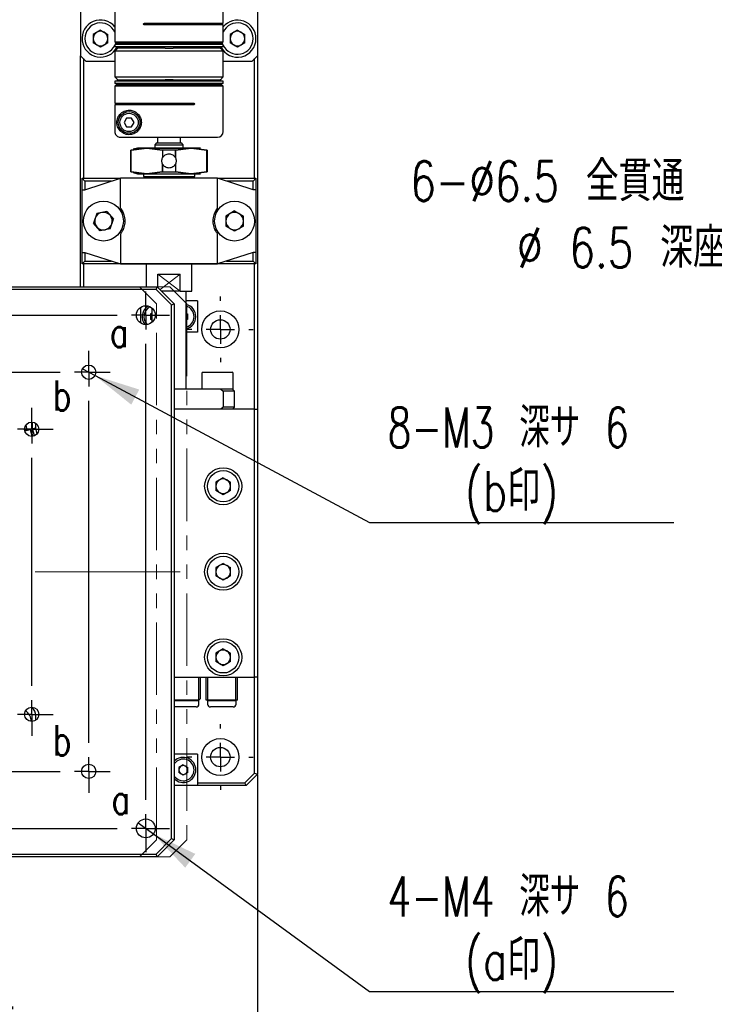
# Model space of a CAD drawing. Header units: millimetres. Extents: x 0 to 354, y -1 to 219.
# Tile 5 of 13: x 126 to 187, y 73 to 160. Entities that reach past the tile are written whole.
import ezdxf

# ---------------------------------------------------------------- set-up
doc = ezdxf.new("R2010")
doc.units = ezdxf.units.MM
doc.linetypes.add('CENTERX2', pattern=[20.32, 12.7, -2.54, 2.54, -2.54])
doc.linetypes.add('PHANTOM', pattern=[12.7, 6.35, -1.27, 1.27, -1.27, 1.27, -1.27])
doc.layers.add('SLD-0', color=7, linetype='Continuous')
doc.styles.add('SLDTEXTSTYLE1', font='TXT', dxfattribs={"width": 0.75, "bigfont": 'bigfont'})
doc.styles.add('SLDTEXTSTYLE14', font='TXT', dxfattribs={"width": 0.694444, "bigfont": 'bigfont'})
doc.dimstyles.new('SLDDIMSTYLE0', dxfattribs={"dimtxt": 3.5, "dimasz": 4, "dimexe": 0, "dimexo": 0.0625, "dimgap": 0.875, "dimtad": 1, "dimlfac": 2, "dimrnd": 1e-09, "dimzin": 12, "dimdsep": 46, "dimtxsty": 'SLDTEXTSTYLE1', "dimsah": 1, "dimcen": 0.09, "dimadec": 0, "dimazin": 3, "dimtfac": 1, "dimtofl": 0, "dimtmove": 0, "dimatfit": 3, "dimfxl": 1, "dimfrac": 2, "dimtolj": 1, "dimtzin": 12, "dimarcsym": 0})
doc.dimstyles.new('SLDDIMSTYLE10', dxfattribs={"dimtxt": 3.5, "dimasz": 4, "dimexe": 0, "dimexo": 0.0625, "dimgap": 0.875, "dimtad": 1, "dimlfac": 2, "dimrnd": 1e-09, "dimzin": 4, "dimdsep": 46, "dimtxsty": 'SLDTEXTSTYLE1', "dimsah": 1, "dimcen": 0.09, "dimadec": 0, "dimazin": 1, "dimtfac": 1, "dimtofl": 0, "dimtmove": 0, "dimatfit": 3, "dimfxl": 1, "dimfrac": 2, "dimtolj": 1, "dimtzin": 12, "dimarcsym": 0})
doc.dimstyles.new('SLDDIMSTYLE11', dxfattribs={"dimtxt": 3.5, "dimasz": 4, "dimexe": 0, "dimexo": 0.0625, "dimgap": 0.875, "dimtad": 0, "dimtih": 1, "dimtoh": 1, "dimdec": 1, "dimlfac": 2, "dimrnd": 1e-09, "dimzin": 12, "dimdsep": 46, "dimtxsty": 'SLDTEXTSTYLE1', "dimblk1": 'NONE', "dimsah": 1, "dimcen": 0, "dimadec": 0, "dimazin": 3, "dimtfac": 1, "dimtmove": 0, "dimatfit": 3, "dimldrblk": 'NONE', "dimfxl": 1, "dimfrac": 2, "dimtolj": 1, "dimtzin": 12, "dimarcsym": 0})

# ---------------------------------------------------------------- blocks, each defined once
blk = doc.blocks.new('*D37')
at = {"layer": 'Defpoints', "color": 0, "transparency": 16777216}
for p in [(146.78, 93.541), (87.93, 87.791), (146.78, 54.317)]:
    blk.add_point(p, dxfattribs=at)
at = {"layer": 'SLD-0', "color": 0, "lineweight": -2, "transparency": 16777216}
for p, q in [((146.78, 93.478), (146.78, 54.317)), ((87.93, 87.728), (87.93, 54.317)), ((91.93, 54.317), (142.78, 54.317))]:
    blk.add_line(p, q, dxfattribs=at)
at = {"layer": 'SLD-0', "color": 0, "transparency": 16777216}
for points in [[(91.93, 54.983), (91.93, 53.65), (87.93, 54.317)], [(142.78, 54.983), (142.78, 53.65), (146.78, 54.317)]]:
    blk.add_solid(points, dxfattribs=at)
at = {"layer": 'SLD-0', "color": 0, "transparency": 16777216, "char_height": 3.5, "attachment_point": 2, "style": 'SLDTEXTSTYLE1'}
for s, insert in [('\\A1;(117.70', (117.355, 58.692)), ('\\A1;CW LIM)', (117.355, 53.442))]:
    blk.add_mtext(s, dxfattribs=dict(at, insert=insert))
blk = doc.blocks.new('*D38')
at = {"layer": 'Defpoints', "color": 0, "transparency": 16777216}
for p in [(146.78, 93.541), (91.105, 87.791), (146.78, 68.691)]:
    blk.add_point(p, dxfattribs=at)
at = {"layer": 'SLD-0', "color": 0, "lineweight": -2, "transparency": 16777216}
for p, q in [((146.78, 93.478), (146.78, 68.691)), ((91.105, 87.728), (91.105, 68.691)), ((95.105, 68.691), (142.78, 68.691))]:
    blk.add_line(p, q, dxfattribs=at)
at = {"layer": 'SLD-0', "color": 0, "transparency": 16777216}
for points in [[(95.105, 69.357), (95.105, 68.024), (91.105, 68.691)], [(142.78, 69.357), (142.78, 68.024), (146.78, 68.691)]]:
    blk.add_solid(points, dxfattribs=at)
at = {"layer": 'SLD-0', "color": 0, "transparency": 16777216, "char_height": 3.5, "attachment_point": 2, "style": 'SLDTEXTSTYLE1'}
for s, insert in [('\\A1;(111.35', (118.942, 73.066)), ('\\A1;CCW LIM)', (118.942, 67.816))]:
    blk.add_mtext(s, dxfattribs=dict(at, insert=insert))
blk = doc.blocks.new('SW_RADIAL_DIMENSION_0')
at = {"layer": 'SLD-0', "color": 0}
for p, q in [((-21.866, 9.223), (-20.533, 8.252)), ((-20.533, 8.252), (-1.587, -5.556)), ((-1.587, -5.556), (25.103, -5.556))]:
    blk.add_line(p, q, dxfattribs=at)
blk.add_solid([(-20.533, 8.252), (-17.742, 5.29), (-16.858, 6.502)], dxfattribs=at)
at = {"layer": 'SLD-0', "color": 0, "char_height": 3.5, "attachment_point": 1}
for s, insert, style in [('4-M4 深サ 6', (0, 4.512), 'SLDTEXTSTYLE14'), ('(a印)', (6.781, -1.045), 'SLDTEXTSTYLE1')]:
    blk.add_mtext(s, dxfattribs=dict(at, insert=insert, style=style))
blk = doc.blocks.new('SW_RADIAL_DIMENSION_1')
at = {"layer": 'SLD-0', "color": 0}
for p, q in [((-26.75, 7.913), (-25.648, 7.323)), ((-25.648, 7.323), (-1.587, -5.556)), ((-1.587, -5.556), (25.103, -5.556))]:
    blk.add_line(p, q, dxfattribs=at)
blk.add_solid([(-25.648, 7.323), (-22.476, 4.774), (-21.768, 6.097)], dxfattribs=at)
at = {"layer": 'SLD-0', "color": 0, "char_height": 3.5, "attachment_point": 1}
for s, insert, style in [('8-M3 深サ 6', (0, 4.512), 'SLDTEXTSTYLE14'), ('(b印)', (6.784, -1.045), 'SLDTEXTSTYLE1')]:
    blk.add_mtext(s, dxfattribs=dict(at, insert=insert, style=style))
blk = doc.blocks.new('SW_CENTERMARKSYMBOL_6')
at = {"layer": 'SLD-0', "color": 0}
for p, q in [((0, 2.5), (0, 2.875)), ((0, 0), (0, 1.25)), ((-2.5, 0), (-2.875, 0)), ((0, 0), (-1.25, 0)), ((0, 0), (0, -1.25)), ((0, 0), (1.25, 0)), ((2.5, 0), (2.875, 0)), ((0, -2.5), (0, -2.875))]:
    blk.add_line(p, q, dxfattribs=at)
blk = doc.blocks.new('SW_CENTERMARKSYMBOL_7')
at = {"layer": 'SLD-0', "color": 0}
for p, q in [((0, 2.5), (0, 2.875)), ((0, 0), (0, 1.25)), ((-2.5, 0), (-2.875, 0)), ((0, 0), (-1.25, 0)), ((0, 0), (0, -1.25)), ((0, 0), (1.25, 0)), ((2.5, 0), (2.875, 0)), ((0, -2.5), (0, -2.875))]:
    blk.add_line(p, q, dxfattribs=at)
blk = doc.blocks.new('SW_CENTERMARKSYMBOL_9')
at = {"layer": 'SLD-0', "color": 0}
for p, q in [((0, 1.25), (0, 2.075)), ((45, 1.25), (45, 2.075)), ((0, 0), (0, 1.25)), ((45, 0), (45, 1.25)), ((-1.25, 0), (-2.075, 0)), ((0, 0), (-1.25, 0)), ((0, 0), (0, -1.25)), ((0, 0), (1.25, 0)), ((2.5, 0), (42.5, 0)), ((45, 0), (43.75, 0)), ((45, 0), (45, -1.25)), ((45, 0), (46.25, 0)), ((46.25, 0), (47.075, 0)), ((0, -42.5), (0, -2.5)), ((45, -42.5), (45, -2.5)), ((5, -3.75), (5, -3.125)), ((40, -3.75), (40, -3.125)), ((5, -5), (5, -3.75)), ((40, -5), (40, -3.75)), ((3.75, -5), (3.125, -5)), ((5, -5), (3.75, -5)), ((5, -5), (5, -6.25)), ((5, -5), (6.25, -5)), ((7.5, -5), (37.5, -5)), ((40, -5), (38.75, -5)), ((40, -5), (40, -6.25)), ((40, -5), (41.25, -5)), ((41.25, -5), (41.875, -5)), ((5, -37.5), (5, -7.5)), ((40, -37.5), (40, -7.5)), ((10, -8.75), (10, -8.125)), ((35, -8.75), (35, -8.125)), ((10, -10), (10, -8.75)), ((35, -10), (35, -8.75)), ((8.75, -10), (8.125, -10)), ((10, -10), (8.75, -10)), ((10, -10), (10, -11.25)), ((10, -10), (11.25, -10)), ((12.5, -10), (32.5, -10)), ((35, -10), (33.75, -10)), ((35, -10), (35, -11.25)), ((35, -10), (36.25, -10)), ((36.25, -10), (36.875, -10)), ((10, -32.5), (10, -12.5)), ((35, -32.5), (35, -12.5)), ((10, -35), (10, -33.75)), ((35, -35), (35, -33.75)), ((8.75, -35), (8.125, -35)), ((10, -35), (8.75, -35)), ((10, -35), (10, -36.25)), ((10, -35), (11.25, -35)), ((12.5, -35), (32.5, -35)), ((35, -35), (33.75, -35)), ((35, -35), (35, -36.25)), ((35, -35), (36.25, -35)), ((36.25, -35), (36.875, -35)), ((10, -36.25), (10, -36.875)), ((35, -36.25), (35, -36.875)), ((5, -40), (5, -38.75)), ((40, -40), (40, -38.75)), ((3.75, -40), (3.125, -40)), ((5, -40), (3.75, -40)), ((5, -40), (5, -41.25)), ((5, -40), (6.25, -40)), ((7.5, -40), (37.5, -40)), ((40, -40), (38.75, -40)), ((40, -40), (40, -41.25)), ((40, -40), (41.25, -40)), ((41.25, -40), (41.875, -40)), ((5, -41.25), (5, -41.875)), ((40, -41.25), (40, -41.875)), ((0, -45), (0, -43.75)), ((45, -45), (45, -43.75)), ((-1.25, -45), (-2.075, -45)), ((0, -45), (-1.25, -45)), ((0, -45), (0, -46.25)), ((0, -45), (1.25, -45)), ((2.5, -45), (42.5, -45)), ((45, -45), (43.75, -45)), ((45, -45), (45, -46.25)), ((45, -45), (46.25, -45)), ((46.25, -45), (47.075, -45)), ((0, -46.25), (0, -47.075)), ((45, -46.25), (45, -47.075))]:
    blk.add_line(p, q, dxfattribs=at)
blk = doc.blocks.new('*D46')
at = {"layer": 'Defpoints', "color": 0, "transparency": 16777216}
for p in [(234.566, 127.853), (237.38, 126.228)]:
    blk.add_point(p, dxfattribs=at)
at = {"layer": 'SLD-0', "color": 0, "lineweight": -2, "transparency": 16777216}
for p, q in [((204.975, 142.628), (208.975, 142.628)), ((208.975, 142.628), (231.101, 129.853)), ((237.38, 126.228), (234.566, 127.853))]:
    blk.add_line(p, q, dxfattribs=at)
at = {"layer": 'SLD-0', "color": 0, "transparency": 16777216}
blk.add_solid([(231.435, 130.431), (230.768, 129.276), (234.566, 127.853)], dxfattribs=at)
at = {"layer": 'SLD-0', "color": 0, "transparency": 16777216, "insert": (160.175, 147.295), "char_height": 3.5, "attachment_point": 1, "style": 'SLDTEXTSTYLE1'}
blk.add_mtext('\\A1;6-∅6.5 全貫通\\P    %%c 6.5 深座グリ深サ 3.5\\P', dxfattribs=at)
blk = doc.blocks.new('_None')

msp = doc.modelspace()

# ---------------------------------------------------------------- linework, layer by layer
at = {"color": 7, "linetype": 'Continuous', "lineweight": 25}
for p, q in [((131.2796, 162.5407), (131.2796, 156.5407)), ((146.7796, 162.5407), (146.7796, 156.5407)), ((134.2796, 161.7407), (134.2796, 157.7657)), ((143.7773, 159.3907), (143.7773, 161.0407)), ((136.8796, 159.3907), (143.7773, 159.3907)), ((143.7796, 159.2407), (136.8796, 159.2407)), ((137.7796, 159.2407), (137.7796, 159.3907)), ((140.2796, 159.3907), (140.2796, 159.2407)), ((143.7796, 157.7657), (143.7796, 159.2407)), ((133.0296, 158.7797), (132.3896, 158.4102)), ((132.3896, 158.4102), (132.3896, 157.6712)), ((133.0296, 158.7797), (133.6696, 158.4102)), ((133.6696, 157.6712), (133.6696, 158.4102)), ((145.0296, 158.7797), (144.3896, 158.4102)), ((144.3896, 158.4102), (144.3896, 157.6712)), ((145.0296, 158.7797), (145.6696, 158.4102)), ((145.6696, 157.6712), (145.6696, 158.4102)), ((133.0296, 157.3017), (132.3896, 157.6712)), ((133.6696, 157.6712), (133.0296, 157.3017)), ((134.2796, 157.7657), (134.4046, 157.6407)), ((134.2796, 157.7657), (143.7796, 157.7657)), ((134.2796, 157.5157), (134.2796, 157.3157)), ((143.7796, 157.5157), (134.2796, 157.5157)), ((143.7796, 157.3157), (134.2796, 157.3157)), ((134.5296, 157.1907), (134.2796, 156.9407)), ((134.4046, 157.6407), (143.6546, 157.6407)), ((134.4796, 157.6407), (134.4796, 157.5157)), ((134.4796, 157.3157), (134.4796, 157.1907)), ((134.4796, 157.1907), (134.5434, 157.1907)), ((138.6783, 157.1907), (134.5434, 157.1907)), ((136.4796, 157.5157), (136.4796, 157.6407)), ((136.4796, 157.1907), (136.4796, 157.3157)), ((137.7796, 157.5157), (137.7796, 157.6407)), ((137.7796, 157.1907), (137.7796, 157.3157)), ((138.0296, 157.6407), (138.0296, 157.5157)), ((138.0296, 157.3157), (138.0296, 157.1907)), ((138.6783, 157.1907), (139.3809, 157.1907)), ((143.5159, 157.1907), (139.3809, 157.1907)), ((140.0296, 157.5157), (140.0296, 157.6407)), ((140.0296, 157.1907), (140.0296, 157.3157)), ((140.2796, 157.6407), (140.2796, 157.5157)), ((140.2796, 157.3157), (140.2796, 157.1907)), ((141.5796, 157.6407), (141.5796, 157.5157)), ((141.5796, 157.3157), (141.5796, 157.1907)), ((143.5159, 157.1907), (143.5796, 157.1907)), ((143.7796, 156.9407), (143.5296, 157.1907)), ((143.5796, 157.5157), (143.5796, 157.6407)), ((143.5796, 157.1907), (143.5796, 157.3157)), ((143.6546, 157.6407), (143.7796, 157.7657)), ((143.7796, 157.3157), (143.7796, 157.5157)), ((145.0296, 157.3017), (144.3896, 157.6712)), ((145.6696, 157.6712), (145.0296, 157.3017)), ((131.2796, 156.5407), (131.7796, 156.0407)), ((131.2796, 136.2907), (131.2796, 156.5407)), ((131.5296, 156.2907), (131.5296, 145.7907)), ((134.2796, 156.9407), (134.2796, 154.6907)), ((143.7796, 156.9407), (134.2796, 156.9407)), ((143.7796, 154.6907), (143.7796, 156.9407)), ((146.2796, 156.0407), (146.7796, 156.5407)), ((146.5296, 145.7907), (146.5296, 156.2907)), ((146.7796, 156.5407), (146.7796, 125.5407)), ((134.2796, 156.0407), (131.7796, 156.0407)), ((146.2796, 156.0407), (143.7796, 156.0407)), ((134.2796, 154.6907), (134.5296, 154.4407)), ((134.2796, 154.6907), (143.7796, 154.6907)), ((143.5296, 154.4407), (143.7796, 154.6907)), ((134.2796, 154.3157), (134.2796, 154.1157)), ((143.7796, 154.3157), (134.2796, 154.3157)), ((143.7796, 154.1157), (134.2796, 154.1157)), ((134.4046, 153.9907), (134.2796, 153.8657)), ((134.2796, 153.8657), (134.2796, 152.3907)), ((143.7796, 153.8657), (134.2796, 153.8657)), ((143.6546, 153.9907), (134.4046, 153.9907)), ((134.4796, 154.4407), (134.4796, 154.3157)), ((134.4796, 154.4407), (134.5434, 154.4407)), ((134.4796, 154.1157), (134.4796, 153.9907)), ((134.5434, 154.4407), (138.6783, 154.4407)), ((136.4796, 154.3157), (136.4796, 154.4407)), ((136.4796, 153.9907), (136.4796, 154.1157)), ((138.0296, 154.4407), (138.0296, 154.3157)), ((138.0296, 154.1157), (138.0296, 153.9907)), ((139.3809, 154.4407), (138.6783, 154.4407)), ((139.3809, 154.4407), (143.5159, 154.4407)), ((140.0296, 154.3157), (140.0296, 154.4407)), ((140.0296, 153.9907), (140.0296, 154.1157)), ((141.5796, 154.4407), (141.5796, 154.3157)), ((141.5796, 154.1157), (141.5796, 153.9907)), ((143.5796, 154.4407), (143.5159, 154.4407)), ((143.5796, 154.3157), (143.5796, 154.4407)), ((143.5796, 153.9907), (143.5796, 154.1157)), ((143.7796, 153.8657), (143.6546, 153.9907)), ((143.7796, 154.1157), (143.7796, 154.3157)), ((143.7796, 149.8907), (143.7796, 153.8657)), ((134.2796, 152.3907), (141.1796, 152.3907)), ((141.1796, 152.2407), (134.282, 152.2407)), ((134.282, 152.2407), (134.282, 149.8907)), ((135.3131, 151.0657), (135.0966, 150.6907)), ((135.0966, 150.6907), (135.3131, 150.3157)), ((135.7461, 151.0657), (135.3131, 151.0657)), ((135.3131, 150.3157), (135.7461, 150.3157)), ((135.9626, 150.6907), (135.7461, 151.0657)), ((135.7461, 150.3157), (135.9626, 150.6907)), ((138.0296, 149.3907), (138.0296, 148.8907)), ((140.0296, 148.8907), (140.0296, 149.3907)), ((137.9296, 148.8907), (137.7796, 148.7407)), ((137.7796, 148.7407), (137.7796, 148.4407)), ((137.7796, 148.7407), (139.0296, 148.7407)), ((137.9296, 148.8907), (139.0296, 148.8907)), ((139.0296, 148.8907), (140.1296, 148.8907)), ((139.0296, 148.7407), (140.2796, 148.7407)), ((140.2796, 148.7407), (140.1296, 148.8907)), ((140.2796, 148.4407), (140.2796, 148.7407)), ((135.6546, 148.2733), (135.6546, 146.3582)), ((135.6546, 148.2733), (135.7016, 148.2733)), ((135.7016, 148.2733), (137.0851, 148.4407)), ((137.0851, 148.4407), (135.7016, 148.2733)), ((135.7016, 146.3582), (135.7016, 148.2733)), ((136.2796, 148.4407), (135.885, 148.335)), ((137.0851, 148.4407), (136.2796, 148.4407)), ((138.4686, 148.2733), (137.0851, 148.4407)), ((140.9742, 148.4407), (137.0851, 148.4407)), ((137.0851, 148.4407), (138.4686, 148.2733)), ((139.5907, 148.2733), (138.4686, 148.2733)), ((138.4686, 148.2733), (138.4686, 147.5911)), ((139.5906, 147.5911), (139.5907, 148.2733)), ((140.9742, 148.4407), (139.5907, 148.2733)), ((139.5907, 148.2733), (140.9742, 148.4407)), ((139.5907, 148.2733), (139.5907, 147.5911)), ((142.3577, 148.2733), (140.9742, 148.4407)), ((141.7796, 148.4407), (140.9742, 148.4407)), ((140.9742, 148.4407), (142.3577, 148.2733)), ((142.3577, 146.3582), (142.3577, 148.2733)), ((142.3577, 148.2733), (142.4046, 148.2733)), ((142.4046, 146.3582), (142.4046, 148.2733)), ((138.4686, 147.0403), (138.4686, 146.3582)), ((138.4686, 146.3582), (138.4686, 147.0403)), ((139.5907, 147.0403), (139.5907, 146.3582)), ((135.7016, 146.3582), (135.6546, 146.3582)), ((137.0851, 146.1907), (135.7016, 146.3582)), ((135.7016, 146.3582), (137.0851, 146.1907)), ((135.885, 146.2965), (136.2796, 146.1907)), ((136.2796, 146.1907), (137.0851, 146.1907)), ((136.7796, 146.1907), (136.7796, 145.9407)), ((136.8796, 145.9407), (136.7796, 145.8407)), ((136.7796, 145.9407), (141.2796, 145.9407)), ((137.0851, 146.1907), (138.4686, 146.3582)), ((138.4686, 146.3582), (137.0851, 146.1907)), ((137.0851, 146.1907), (140.9742, 146.1907)), ((138.4686, 146.3582), (139.5907, 146.3582)), ((139.5907, 146.3582), (140.9742, 146.1907)), ((140.9742, 146.1907), (139.5907, 146.3582)), ((140.9742, 146.1907), (142.3577, 146.3582)), ((142.3577, 146.3582), (140.9742, 146.1907)), ((140.9742, 146.1907), (141.7796, 146.1907)), ((141.2796, 145.8407), (141.1796, 145.9407)), ((141.2796, 145.9407), (141.2796, 146.1907)), ((142.4046, 146.3582), (142.3577, 146.3582)), ((131.4046, 144.7907), (131.4046, 145.7907)), ((131.4046, 145.7907), (131.6546, 145.5407)), ((131.4046, 145.7907), (134.7133, 145.7907)), ((131.6546, 144.7907), (134.7796, 145.7907)), ((131.6546, 145.5407), (131.6546, 144.7907)), ((133.9984, 145.5407), (131.6546, 145.5407)), ((134.7796, 143.1657), (134.7796, 145.7907)), ((143.2796, 145.7907), (134.7796, 145.7907)), ((136.7796, 145.8407), (136.7796, 145.7907)), ((136.7796, 145.8407), (141.2796, 145.8407)), ((141.2796, 145.7907), (141.2796, 145.8407)), ((143.2796, 143.1657), (143.2796, 145.7907)), ((146.4046, 144.7907), (143.2796, 145.7907)), ((143.346, 145.7907), (146.6546, 145.7907)), ((146.4046, 145.5407), (144.0609, 145.5407)), ((146.4046, 145.5407), (146.6546, 145.7907)), ((146.4046, 144.7907), (146.4046, 145.5407)), ((146.6546, 145.7907), (146.6546, 144.7907)), ((131.4046, 139.2907), (131.4046, 144.7907)), ((131.4046, 144.7907), (131.6546, 144.7907)), ((146.6546, 144.7907), (146.4046, 144.7907)), ((146.6546, 144.7907), (146.6546, 139.2907)), ((132.6956, 142.7077), (132.41, 141.8685)), ((133.5653, 142.88), (132.6956, 142.7077)), ((133.5653, 142.88), (134.1492, 142.213)), ((144.7796, 142.9272), (144.0119, 142.484)), ((144.0119, 142.484), (144.0119, 141.5975)), ((144.7796, 142.9272), (145.5474, 142.484)), ((145.5474, 141.5975), (145.5474, 142.484)), ((132.994, 141.2015), (132.41, 141.8685)), ((133.8636, 141.3737), (134.1492, 142.213)), ((144.7796, 141.1542), (144.0119, 141.5975)), ((145.5474, 141.5975), (144.7796, 141.1542)), ((133.8636, 141.3737), (132.994, 141.2015)), ((134.7796, 140.9157), (134.7796, 138.2907)), ((143.2796, 138.2907), (143.2796, 140.9157)), ((131.4046, 139.2907), (131.6546, 139.2907)), ((131.4046, 138.2907), (131.4046, 139.2907)), ((131.6546, 139.2907), (134.7796, 138.2907)), ((131.6546, 139.2907), (131.6546, 138.5407)), ((146.4046, 139.2907), (143.2796, 138.2907)), ((146.6546, 139.2907), (146.4046, 139.2907)), ((146.4046, 138.5407), (146.4046, 139.2907)), ((146.6546, 139.2907), (146.6546, 138.2907)), ((131.4046, 138.2907), (131.6546, 138.5407)), ((134.7133, 138.2907), (131.4046, 138.2907)), ((131.5296, 138.2907), (131.5296, 136.2907)), ((131.6546, 138.5407), (133.9984, 138.5407)), ((134.7796, 138.2907), (143.2796, 138.2907)), ((137.0296, 138.2907), (137.0296, 136.2907)), ((141.0296, 135.8907), (141.0296, 138.2907)), ((146.6546, 138.2907), (143.346, 138.2907)), ((144.0609, 138.5407), (146.4046, 138.5407)), ((146.4046, 138.5407), (146.6546, 138.2907)), ((146.5296, 125.5407), (146.5296, 138.2907)), ((138.0614, 136.2224), (138.0614, 137.3907)), ((138.0614, 137.3907), (139.0296, 137.3907)), ((139.0296, 137.3907), (139.9979, 137.3907)), ((139.9979, 135.8907), (139.9979, 137.3907)), ((90.993, 136.2907), (137.993, 136.2907)), ((137.8895, 136.0407), (91.0966, 136.0407)), ((137.8895, 136.0407), (137.993, 136.2907)), ((139.243, 134.6872), (137.8895, 136.0407)), ((137.993, 136.2907), (139.493, 134.7907)), ((139.9979, 135.8907), (138.393, 135.8907)), ((139.9979, 135.8907), (141.0296, 135.8907)), ((140.5296, 127.2907), (140.5296, 135.8907)), ((139.243, 134.6872), (139.493, 134.7907)), ((139.243, 87.8943), (139.243, 134.6872)), ((139.493, 134.7907), (139.493, 87.7907)), ((141.5296, 135.0407), (140.5296, 135.0407)), ((141.5296, 135.0407), (141.5296, 132.2907)), ((136.5296, 134.4733), (136.5296, 133.1082)), ((137.5296, 133.9674), (137.3934, 133.8887)), ((137.3934, 133.8887), (137.3934, 133.4427)), ((137.5296, 134.4174), (137.5296, 133.1641)), ((140.5296, 133.9674), (140.6659, 133.8887)), ((140.6659, 133.4427), (140.6659, 133.8887)), ((137.5296, 133.3641), (137.3934, 133.4427)), ((140.6659, 133.4427), (140.5296, 133.3641)), ((141.5296, 132.2907), (140.5296, 132.2907)), ((141.9046, 128.7157), (141.9046, 127.2907)), ((141.9796, 128.7907), (143.2796, 128.7907)), ((143.2796, 128.7907), (144.5796, 128.7907)), ((144.6546, 127.2907), (144.6546, 128.7157)), ((143.5593, 127.2907), (139.493, 127.2907)), ((143.5593, 127.2907), (143.773, 127.1157)), ((144.5887, 127.2907), (143.5593, 127.2907)), ((144.7796, 127.1157), (143.773, 127.1157)), ((143.773, 127.1157), (143.773, 125.7157)), ((144.5887, 127.2907), (144.6546, 127.2907)), ((144.7796, 127.1157), (144.6046, 127.2907)), ((144.7796, 125.7157), (144.7796, 127.1157)), ((146.5296, 125.5407), (139.493, 125.5407)), ((143.773, 125.7157), (143.5593, 125.5407)), ((144.7796, 125.7157), (143.773, 125.7157)), ((144.6046, 125.5407), (144.7796, 125.7157)), ((146.5296, 102.0407), (146.5296, 125.5407)), ((146.5296, 125.5407), (146.7796, 125.5407)), ((146.7796, 125.5407), (146.7796, 102.0407)), ((127.0726, 123.8689), (127.0726, 124.4106)), ((126.583, 123.7655), (126.3729, 123.713)), ((126.3867, 123.6391), (126.8438, 123.7534)), ((126.4756, 124.1185), (126.5163, 124.0323)), ((126.5163, 124.0323), (126.5026, 124.0872)), ((126.583, 123.7655), (126.5163, 124.0323)), ((126.5285, 123.6746), (126.583, 123.7655)), ((126.5696, 123.7432), (127.0726, 123.8689)), ((126.8438, 123.7534), (126.9907, 123.1657)), ((126.8664, 123.6628), (126.9634, 123.687)), ((127.0726, 123.8689), (126.9634, 123.687)), ((127.0918, 123.1736), (126.9634, 123.687)), ((127.0726, 123.8689), (127.3226, 123.8997)), ((127.2361, 123.2149), (127.0726, 123.8689)), ((127.3226, 124.3218), (127.3226, 123.8997)), ((127.3226, 123.8997), (127.455, 123.3698)), ((143.7796, 119.5297), (143.1396, 119.1602)), ((143.1396, 119.1602), (143.1396, 118.4212)), ((143.7796, 119.5297), (144.4196, 119.1602)), ((144.4196, 118.4212), (144.4196, 119.1602)), ((143.7796, 118.0517), (143.1396, 118.4212)), ((144.4196, 118.4212), (143.7796, 118.0517)), ((143.7796, 112.0297), (143.1396, 111.6602)), ((143.1396, 111.6602), (143.1396, 110.9212)), ((143.7796, 112.0297), (144.4196, 111.6602)), ((144.4196, 110.9212), (144.4196, 111.6602)), ((143.7796, 110.5517), (143.1396, 110.9212)), ((144.4196, 110.9212), (143.7796, 110.5517)), ((143.7796, 104.5297), (143.1396, 104.1602)), ((143.7796, 104.5297), (144.4196, 104.1602)), ((143.1396, 104.1602), (143.1396, 103.4212)), ((144.4196, 103.4212), (144.4196, 104.1602)), ((143.7796, 103.0517), (143.1396, 103.4212)), ((144.4196, 103.4212), (143.7796, 103.0517)), ((139.493, 102.0407), (146.5296, 102.0407)), ((141.6296, 100.0407), (141.6296, 102.0407)), ((141.7796, 100.1907), (141.7796, 102.0407)), ((142.2796, 100.0407), (142.2796, 102.0407)), ((142.4296, 100.0407), (142.4296, 102.0407)), ((144.8796, 100.0407), (144.8796, 102.0407)), ((145.0296, 100.0407), (145.0296, 102.0407)), ((146.7796, 102.0407), (146.5296, 102.0407)), ((146.5296, 93.6443), (146.5296, 102.0407)), ((146.7796, 102.0407), (146.7796, 93.5407)), ((141.6296, 100.0407), (141.7796, 100.1907)), ((141.6296, 100.0407), (139.493, 100.0407)), ((140.4046, 99.9657), (139.493, 99.9657)), ((140.4046, 99.4407), (139.493, 99.4407)), ((141.6546, 99.9657), (140.4046, 99.9657)), ((141.4046, 99.4407), (140.4046, 99.4407)), ((141.6546, 99.9657), (141.5796, 100.0407)), ((141.6546, 99.6907), (141.6546, 99.9657)), ((142.4296, 100.0407), (142.2796, 100.0407)), ((142.4796, 100.0407), (142.4046, 99.9657)), ((142.4046, 99.9657), (142.4046, 99.6907)), ((143.6546, 99.9657), (142.4046, 99.9657)), ((144.8796, 100.0407), (142.4296, 100.0407)), ((143.6546, 99.4407), (142.6546, 99.4407)), ((144.9046, 99.9657), (143.6546, 99.9657)), ((144.6546, 99.4407), (143.6546, 99.4407)), ((144.9046, 99.9657), (144.8296, 100.0407)), ((145.0296, 100.0407), (144.8796, 100.0407)), ((144.9046, 99.6907), (144.9046, 99.9657)), ((127.3546, 98.2809), (127.3546, 98.6407)), ((141.5296, 95.2907), (139.493, 95.2907)), ((141.5296, 95.2907), (141.5296, 92.5407)), ((140.2796, 94.3617), (139.8934, 94.1387)), ((139.8934, 94.1387), (139.8934, 93.6927)), ((140.2796, 94.3617), (140.6659, 94.1387)), ((140.6659, 93.6927), (140.6659, 94.1387)), ((140.2796, 93.4697), (139.8934, 93.6927)), ((140.6659, 93.6927), (140.2796, 93.4697)), ((145.6761, 92.7907), (146.5296, 93.6443)), ((146.7796, 93.5407), (145.7796, 92.5407)), ((146.5296, 93.6443), (146.7796, 93.5407)), ((141.5296, 92.5407), (139.493, 92.5407)), ((141.5296, 92.7907), (145.6761, 92.7907)), ((145.7796, 92.5407), (141.5296, 92.5407)), ((145.7796, 92.5407), (145.6761, 92.7907)), ((137.8895, 86.5407), (139.243, 87.8943)), ((139.493, 87.7907), (137.993, 86.2907)), ((139.243, 87.8943), (139.493, 87.7907)), ((91.0966, 86.5407), (137.8895, 86.5407)), ((137.993, 86.2907), (137.8895, 86.5407)), ((137.993, 86.2907), (90.993, 86.2907))]:
    msp.add_line(p, q, dxfattribs=at)
at = {"color": 7, "linetype": 'Continuous', "lineweight": 25, "flags": 128}
for points in [[(134.3583, 157.687), (134.3373, 157.6158), (134.3004, 157.5157)], [(143.7588, 157.5157), (143.7219, 157.6158), (143.7009, 157.687)]]:
    msp.add_lwpolyline(points, dxfattribs=at)
at = {"color": 7, "linetype": 'Continuous', "lineweight": 25}
for centre, radius in [((135.5296, 150.6907), 0.95), ((135.5296, 150.6907), 0.8), ((133.2796, 142.0407), 1.75), ((144.7796, 142.0407), 1.75), ((136.993, 133.7907), 0.825), ((143.5296, 132.5407), 1.625), ((143.5296, 132.5407), 0.85), ((131.993, 128.7907), 0.625), ((126.993, 123.7907), 0.625), ((143.7796, 118.7907), 1.625), ((143.7796, 118.7907), 1.375), ((143.7796, 111.2907), 1.625), ((143.7796, 111.2907), 1.375), ((143.7796, 103.7907), 1.625), ((143.7796, 103.7907), 1.375), ((126.993, 98.7907), 0.625), ((143.5296, 95.0407), 1.625), ((143.5296, 95.0407), 0.85), ((131.993, 93.7907), 0.625), ((136.993, 88.7907), 0.825)]:
    msp.add_circle(centre, radius, dxfattribs=at)
for centre, radius, start, end in [((133.0296, 158.0407), 1.625, 39.715137, 333.164678), ((133.0296, 158.0407), 1.375, 24.619977, 335.380023), ((145.0296, 158.0407), 1.625, 0, 140.284863), ((145.0296, 158.0407), 1.375, 0, 155.380023), ((133.0296, 158.0407), 0.64, 120, 180), ((133.0296, 158.0407), 0.64, 180, 240), ((133.0296, 158.0407), 0.64, 60, 120), ((133.0296, 158.0407), 0.64, 0, 60), ((133.0296, 158.0407), 0.64, 300, 0), ((145.0296, 158.0407), 1.625, 206.497185, 0), ((145.0296, 158.0407), 1.375, 204.619977, 0), ((145.0296, 158.0407), 0.64, 120, 180), ((145.0296, 158.0407), 0.64, 180, 240), ((145.0296, 158.0407), 0.64, 60, 120), ((145.0296, 158.0407), 0.64, 0, 60), ((145.0296, 158.0407), 0.64, 300, 0), ((133.0296, 158.0407), 0.64, 240, 300), ((145.0296, 158.0407), 0.64, 240, 300), ((143.2796, 149.8907), 0.5, 270, 0), ((133.2796, 142.0407), 0.7677, 101.203521, 161.203521), ((133.2796, 142.0407), 0.7677, 41.203521, 101.203521), ((133.2796, 142.0407), 0.7678, 341.203521, 41.203521), ((144.7796, 142.0407), 0.7678, 120, 180), ((144.7796, 142.0407), 0.7677, 60, 120), ((144.7796, 142.0407), 0.7677, 0, 60), ((133.2796, 142.0407), 0.7677, 161.203521, 221.203521), ((133.2796, 142.0407), 0.7678, 281.203521, 341.203521), ((144.7796, 142.0407), 0.7678, 180, 240), ((144.7796, 142.0407), 0.7677, 300, 0), ((133.2796, 142.0407), 0.7678, 221.203521, 281.203521), ((144.7796, 142.0407), 0.7678, 240, 300), ((140.2796, 133.6657), 1.1, 0, 76.863441), ((137.7796, 133.6657), 1.1, 122.586976, 219.35354), ((137.7796, 133.6657), 0.95, 115.428402, 226.512115), ((137.7796, 133.6657), 0.3862, 130.334522, 180), ((140.2796, 133.6657), 0.95, 0, 74.742477), ((140.2796, 133.6657), 0.3863, 0, 49.665478), ((137.7796, 133.6657), 0.3862, 180, 229.665478), ((140.2796, 133.6657), 0.95, 285.257523, 0), ((140.2796, 133.6657), 0.3863, 310.334522, 0), ((140.2796, 133.6657), 1.1, 283.136559, 0), ((141.9796, 128.7157), 0.075, 90, 180), ((144.5796, 128.7157), 0.075, 0, 90), ((143.7796, 118.7907), 0.64, 120, 180), ((143.7796, 118.7907), 0.64, 60, 120), ((143.7796, 118.7907), 0.64, 0, 60), ((143.7796, 118.7907), 0.64, 180, 240), ((143.7796, 118.7907), 0.64, 300, 0), ((143.7796, 118.7907), 0.64, 240, 300), ((143.7796, 111.2907), 0.64, 120, 180), ((143.7796, 111.2907), 0.64, 60, 120), ((143.7796, 111.2907), 0.64, 0, 60), ((143.7796, 111.2907), 0.64, 180, 240), ((143.7796, 111.2907), 0.64, 240, 300), ((143.7796, 111.2907), 0.64, 300, 0), ((143.7796, 103.7907), 0.64, 120, 180), ((143.7796, 103.7907), 0.64, 180, 240), ((143.7796, 103.7907), 0.64, 60, 120), ((143.7796, 103.7907), 0.64, 0, 60), ((143.7796, 103.7907), 0.64, 300, 0), ((143.7796, 103.7907), 0.64, 240, 300), ((126.3546, 98.6407), 1, 0, 50.802041), ((141.4046, 99.6907), 0.25, 270, 0), ((142.6546, 99.6907), 0.25, 180, 270), ((144.6546, 99.6907), 0.25, 270, 360), ((125.6046, 98.0407), 1.375, 5.22818, 51.525958), ((140.2796, 93.9157), 1.1, 0, 135.648872), ((140.2796, 93.9157), 0.95, 0, 145.891268), ((140.2796, 93.9157), 0.3862, 120, 180), ((140.2796, 93.9157), 0.3862, 60, 120), ((140.2796, 93.9157), 0.3863, 0, 60), ((140.2796, 93.9157), 0.95, 214.108732, 0), ((140.2796, 93.9157), 1.1, 224.351128, 0), ((140.2796, 93.9157), 0.3863, 180, 240), ((140.2796, 93.9157), 0.3863, 240, 300), ((140.2796, 93.9157), 0.3863, 300, 0)]:
    msp.add_arc(centre, radius, start, end, dxfattribs=at)
for points, knots in [([(136.8796, 159.2407), (136.8703, 159.2417), (136.8517, 159.2437), (136.8275, 159.2594), (136.8108, 159.2819), (136.8037, 159.3074), (136.8051, 159.3315), (136.8132, 159.3529), (136.8274, 159.3712), (136.8473, 159.3849), (136.8658, 159.3903), (136.877, 159.3906), (136.8796, 159.3907)], [0, 0, 0, 0, 0.1249512, 0.2501408, 0.3673536, 0.4704304, 0.5627663, 0.6522689, 0.7461701, 0.8495499, 0.9645953, 1, 1, 1, 1]), ([(141.1796, 152.3907), (141.1889, 152.3897), (141.2075, 152.3877), (141.2318, 152.372), (141.2484, 152.3495), (141.2555, 152.3241), (141.2541, 152.2999), (141.246, 152.2785), (141.2319, 152.2603), (141.2119, 152.2466), (141.1934, 152.2412), (141.1822, 152.2408), (141.1796, 152.2407)], [0, 0, 0, 0, 0.1249512, 0.2501408, 0.3673536, 0.4704304, 0.5627663, 0.6522689, 0.7461701, 0.8495499, 0.9645953, 1, 1, 1, 1]), ([(134.8116, 149.8907), (134.7238, 149.9854), (134.5923, 150.1274), (134.4987, 150.3676), (134.4644, 150.5301), (134.4527, 150.6539), (134.4564, 150.7855), (134.4787, 150.9369), (134.5652, 151.2124), (134.7823, 151.5065), (135.1747, 151.7421), (135.6249, 151.7896), (136.0169, 151.6735), (136.3255, 151.4446), (136.5325, 151.1343), (136.6183, 150.7833), (136.5938, 150.4526), (136.4803, 150.1589), (136.3465, 149.9826), (136.2622, 149.9042), (136.2477, 149.8907)], [0, 0, 0, 0, 0.0996169, 0.149423, 0.1687993, 0.1883862, 0.2057477, 0.2255228, 0.2629518, 0.3806889, 0.5060595, 0.6053459, 0.6803547, 0.7395531, 0.7991184, 0.8502623, 0.8968439, 0.9426189, 0.9901391, 1, 1, 1, 1]), ([(134.282, 149.8907), (134.2875, 149.8345), (134.2986, 149.7222), (134.3847, 149.5724), (134.5116, 149.4593), (134.6523, 149.3993), (134.7453, 149.3932), (134.7823, 149.3907)], [0, 0, 0, 0, 0.2145505, 0.4290994, 0.6436935, 0.8583911, 1, 1, 1, 1]), ([(134.7823, 149.3907), (134.8048, 149.3907), (134.8513, 149.3907), (135.1104, 149.3907), (135.5205, 149.3907), (136.0849, 149.3907), (136.7695, 149.3907), (137.5308, 149.3907), (138.3187, 149.3907), (139.105, 149.3907), (139.8889, 149.3907), (140.6689, 149.3907), (141.4166, 149.3907), (142.0822, 149.3907), (142.623, 149.3907), (143.0067, 149.3907), (143.2383, 149.3907), (143.2661, 149.3907), (143.2796, 149.3907)], [0, 0, 0, 0, 0.0583533, 0.1201212, 0.1843953, 0.25, 0.3156047, 0.3798788, 0.4416467, 0.5, 0.5583533, 0.6201212, 0.6843953, 0.75, 0.8156047, 0.8798788, 0.9416467, 1, 1, 1, 1]), ([(136.2477, 149.8907), (136.1765, 149.8369), (135.9676, 149.6791), (135.6199, 149.5942), (135.155, 149.6411), (134.9231, 149.8096), (134.8116, 149.8907)], [0, 0, 0, 0, 0.1409094, 0.4135073, 0.7178363, 1, 1, 1, 1]), ([(136.2796, 148.4407), (136.291, 148.4407), (136.3135, 148.4407), (136.5391, 148.4407), (137.0372, 148.4407), (137.7783, 148.4407), (138.4659, 148.4407), (139.0296, 148.4407), (139.5933, 148.4407), (140.2813, 148.4407), (141.0196, 148.4407), (141.5273, 148.4407), (141.7321, 148.4407), (141.7991, 148.4407), (141.7796, 148.4407), (141.7796, 148.4407)], [0, 0, 0, 0, 0.0657883, 0.1302402, 0.2499686, 0.369697, 0.4341489, 0.4999686, 0.5657883, 0.6302402, 0.7499686, 0.869697, 0.9341489, 0.9999686, 1, 1, 1, 1]), ([(138.4686, 147.5911), (138.4985, 147.6413), (138.5577, 147.7409), (138.6969, 147.8537), (138.8576, 147.9275), (138.9746, 147.9365), (139.0296, 147.9407)], [0, 0, 0, 0, 0.2508224, 0.4973287, 0.7636396, 1, 1, 1, 1]), ([(138.4686, 147.5911), (138.498, 147.641), (138.557, 147.7408), (138.6945, 147.8514), (138.8547, 147.9266), (138.9718, 147.936), (139.0296, 147.9407)], [0, 0, 0, 0, 0.2485993, 0.4973879, 0.7516372, 1, 1, 1, 1]), ([(139.0296, 147.9407), (139.0847, 147.9365), (139.2017, 147.9275), (139.3623, 147.8537), (139.5015, 147.7409), (139.5608, 147.6413), (139.5907, 147.5911)], [0, 0, 0, 0, 0.2363506, 0.5026723, 0.7491792, 1, 1, 1, 1]), ([(139.0296, 147.9407), (139.0875, 147.936), (139.2046, 147.9266), (139.3648, 147.8514), (139.5023, 147.7408), (139.5612, 147.641), (139.5906, 147.5911)], [0, 0, 0, 0, 0.248364, 0.5026145, 0.7514782, 1, 1, 1, 1]), ([(138.4686, 147.0403), (138.4504, 147.0841), (138.415, 147.169), (138.4046, 147.2684), (138.4046, 147.363), (138.415, 147.4625), (138.4504, 147.5473), (138.4686, 147.5911)], [0, 0, 0, 0, 0.2580041, 0.4999869, 0.5000001, 0.7419751, 1, 1, 1, 1]), ([(138.4686, 147.0403), (138.4504, 147.0837), (138.4148, 147.1686), (138.3997, 147.3157), (138.4148, 147.4628), (138.4504, 147.5477), (138.4686, 147.5911)], [0, 0, 0, 0, 0.2558127, 0.4999886, 0.7439349, 1, 1, 1, 1]), ([(139.0296, 146.6907), (138.9718, 146.6954), (138.8547, 146.7049), (138.6945, 146.78), (138.557, 146.8907), (138.498, 146.9905), (138.4686, 147.0403)], [0, 0, 0, 0, 0.248364, 0.5026145, 0.7514782, 1, 1, 1, 1]), ([(139.0296, 146.6907), (138.9746, 146.695), (138.8576, 146.7039), (138.6969, 146.7777), (138.5577, 146.8906), (138.4985, 146.9901), (138.4686, 147.0403)], [0, 0, 0, 0, 0.2363502, 0.5026713, 0.7491777, 1, 1, 1, 1]), ([(139.5907, 147.0403), (139.5612, 146.9905), (139.5023, 146.8907), (139.3648, 146.78), (139.2046, 146.7049), (139.0875, 146.6954), (139.0296, 146.6907)], [0, 0, 0, 0, 0.2485993, 0.4973879, 0.7516372, 1, 1, 1, 1]), ([(139.5907, 147.0403), (139.5608, 146.9901), (139.5015, 146.8906), (139.3623, 146.7778), (139.2017, 146.7039), (139.0847, 146.695), (139.0296, 146.6907)], [0, 0, 0, 0, 0.2508224, 0.4973287, 0.7636396, 1, 1, 1, 1]), ([(139.5907, 147.5911), (139.6089, 147.5477), (139.6444, 147.4628), (139.6596, 147.3158), (139.6445, 147.1686), (139.6089, 147.0838), (139.5907, 147.0403)], [0, 0, 0, 0, 0.2558127, 0.4999886, 0.7439349, 1, 1, 1, 1]), ([(139.5907, 147.5911), (139.6089, 147.5473), (139.6442, 147.4622), (139.6597, 147.3157), (139.6442, 147.1692), (139.6089, 147.0842), (139.5907, 147.0403)], [0, 0, 0, 0, 0.2580056, 0.4999875, 0.7419661, 1, 1, 1, 1]), ([(136.2796, 146.1907), (136.291, 146.1907), (136.3135, 146.1907), (136.5391, 146.1907), (137.0372, 146.1907), (137.7783, 146.1907), (138.4659, 146.1907), (139.0296, 146.1907), (139.5933, 146.1907), (140.2813, 146.1907), (141.0196, 146.1907), (141.5273, 146.1907), (141.7321, 146.1907), (141.7991, 146.1907), (141.7796, 146.1907), (141.7796, 146.1907)], [0, 0, 0, 0, 0.0657883, 0.1302402, 0.2499686, 0.369697, 0.4341489, 0.4999686, 0.5657883, 0.6302402, 0.7499686, 0.869697, 0.9341489, 0.9999686, 1, 1, 1, 1]), ([(136.7797, 145.9407), (136.8097, 145.9407), (136.8559, 145.9407), (137.1365, 145.9407), (137.4269, 145.9407), (137.7873, 145.9407), (138.3112, 145.9407), (139.0296, 145.9407), (139.7481, 145.9407), (140.2719, 145.9407), (140.6324, 145.9407), (140.9228, 145.9407), (141.2033, 145.9407), (141.2496, 145.9407), (141.2796, 145.9407)], [0, 0, 0, 0, 0.1196947, 0.1841491, 0.2499713, 0.3157935, 0.3802478, 0.4999809, 0.6197139, 0.6841682, 0.7499904, 0.8158126, 0.880267, 1, 1, 1, 1]), ([(143.2796, 145.7907), (143.2658, 145.7907), (143.2374, 145.7907), (143.001, 145.7907), (142.6089, 145.7907), (142.0561, 145.7907), (141.3766, 145.7907), (140.6149, 145.7907), (139.8228, 145.7907), (139.0296, 145.7907), (138.2364, 145.7907), (137.4444, 145.7907), (136.6826, 145.7907), (136.0032, 145.7907), (135.4504, 145.7907), (135.0583, 145.7907), (134.8218, 145.7907), (134.7934, 145.7907), (134.7796, 145.7907)], [0, 0, 0, 0, 0.058258, 0.1200057, 0.1843204, 0.25, 0.3156796, 0.3799943, 0.441742, 0.5, 0.558258, 0.6200057, 0.6843204, 0.75, 0.8156796, 0.8799943, 0.941742, 1, 1, 1, 1]), ([(134.7796, 143.1657), (134.7874, 143.1557), (134.8031, 143.1356), (134.9056, 142.9839), (135.0038, 142.7858), (135.0779, 142.5877), (135.1381, 142.3387), (135.1629, 142.0407), (135.1381, 141.7428), (135.0779, 141.4938), (135.0038, 141.2956), (134.9056, 141.0975), (134.8031, 140.9459), (134.7874, 140.9258), (134.7796, 140.9157)], [0, 0, 0, 0, 0.1254622, 0.2512316, 0.3148029, 0.3728818, 0.4364771, 0.5, 0.5635229, 0.6271182, 0.6851921, 0.7487684, 0.8745378, 1, 1, 1, 1]), ([(134.7796, 143.1657), (134.7874, 143.1557), (134.803, 143.1356), (134.9056, 142.9841), (135.0033, 142.7863), (135.0778, 142.5883), (135.1381, 142.3387), (135.1629, 142.0407), (135.1381, 141.7428), (135.0778, 141.4931), (135.0033, 141.2952), (134.9056, 141.0974), (134.803, 140.9459), (134.7874, 140.9258), (134.7796, 140.9157)], [0, 0, 0, 0, 0.1254619, 0.2512303, 0.3143279, 0.3728817, 0.436477, 0.5, 0.563523, 0.6271183, 0.6856671, 0.7487697, 0.8745381, 1, 1, 1, 1]), ([(143.2796, 140.9157), (143.2718, 140.9258), (143.2562, 140.9459), (143.1537, 141.0975), (143.0555, 141.2956), (142.9814, 141.4938), (142.9211, 141.7428), (142.8964, 142.0407), (142.9211, 142.3387), (142.9814, 142.5877), (143.0555, 142.7858), (143.1537, 142.9839), (143.2562, 143.1356), (143.2718, 143.1557), (143.2796, 143.1657)], [0, 0, 0, 0, 0.1254622, 0.2512316, 0.3148029, 0.3728818, 0.4364771, 0.5, 0.5635229, 0.6271182, 0.6851921, 0.7487684, 0.8745378, 1, 1, 1, 1]), ([(143.2796, 140.9157), (143.2718, 140.9258), (143.2562, 140.9459), (143.1537, 141.0974), (143.0559, 141.2952), (142.9815, 141.4931), (142.9212, 141.7428), (142.8964, 142.0407), (142.9212, 142.3387), (142.9815, 142.5883), (143.0559, 142.7863), (143.1537, 142.9841), (143.2562, 143.1356), (143.2718, 143.1557), (143.2796, 143.1657)], [0, 0, 0, 0, 0.1254619, 0.2512303, 0.3143279, 0.3728817, 0.436477, 0.5, 0.563523, 0.6271183, 0.6856671, 0.7487697, 0.8745381, 1, 1, 1, 1]), ([(143.2796, 138.2907), (143.2658, 138.2907), (143.2374, 138.2907), (143.001, 138.2907), (142.6089, 138.2907), (142.0561, 138.2907), (141.3766, 138.2907), (140.6149, 138.2907), (139.8228, 138.2907), (139.0296, 138.2907), (138.2364, 138.2907), (137.4444, 138.2907), (136.6826, 138.2907), (136.0032, 138.2907), (135.4504, 138.2907), (135.0583, 138.2907), (134.8218, 138.2907), (134.7934, 138.2907), (134.7796, 138.2907)], [0, 0, 0, 0, 0.058258, 0.1200057, 0.1843204, 0.25, 0.3156796, 0.3799943, 0.441742, 0.5, 0.558258, 0.6200057, 0.6843204, 0.75, 0.8156796, 0.8799943, 0.941742, 1, 1, 1, 1])]:
    msp.add_open_spline(points, degree=3, knots=knots, dxfattribs=at)
at = {"layer": 'SLD-0', "lineweight": 18}
for p, q in [((138.0614, 137.3907), (139.9979, 135.8907)), ((139.9979, 137.3907), (138.2526, 136.0311)), ((136.4296, 136.2907), (137.9296, 134.7907)), ((136.4296, 86.2907), (137.9296, 87.7907))]:
    msp.add_line(p, q, dxfattribs=at)
at = {"layer": 'SLD-0', "linetype": 'PHANTOM', "lineweight": 18}
for p, q in [((89.4296, 136.2907), (136.4296, 136.2907)), ((139.1046, 136.2907), (92.6046, 136.2907)), ((140.6046, 134.7907), (139.1046, 136.2907)), ((137.9296, 87.7907), (137.9296, 134.7907)), ((140.6046, 134.7907), (140.6046, 87.7907)), ((140.6046, 87.7907), (139.1046, 86.2907)), ((89.4296, 86.2907), (136.4296, 86.2907)), ((139.1046, 86.2907), (92.6046, 86.2907))]:
    msp.add_line(p, q, dxfattribs=at)
at = {"layer": 'SLD-0', "linetype": 'CENTERX2', "lineweight": 18}
msp.add_line((139.993, 111.2907), (88.993, 111.2907), dxfattribs=at)

# ---------------------------------------------------------------- block references
at = {"layer": 'SLD-0'}
for name, p in [('SW_CENTERMARKSYMBOL_9', (91.993, 133.7907)), ('SW_CENTERMARKSYMBOL_6', (143.5296, 132.5407)), ('SW_RADIAL_DIMENSION_1', (158.1924, 121.1726)), ('SW_CENTERMARKSYMBOL_7', (143.5296, 95.0407)), ('SW_RADIAL_DIMENSION_0', (158.1924, 80.0532))]:
    msp.add_blockref(name, p, dxfattribs=at)

# ---------------------------------------------------------------- texts
at = {"layer": 'SLD-0', "char_height": 2.6458, "attachment_point": 1, "style": 'SLDTEXTSTYLE1'}
for s, insert in [('a', (133.8627, 133.6197)), ('b', (128.8483, 128.0707)), ('b', (128.8483, 97.8275)), ('a', (133.9919, 92.6814))]:
    msp.add_mtext(s, dxfattribs=dict(at, insert=insert))

# ---------------------------------------------------------------- dimensions: what is measured, and where the dimension line sits
at = {"layer": 'SLD-0'}
dim = msp.add_diameter_dim_2p(p1=(237.3802, 126.2282), p2=(234.5656, 127.8532), text='6-<> 全貫通\\P    %%c 6.5 深座グリ深サ 3.5\\P', dimstyle='SLDDIMSTYLE11', dxfattribs=at)
dim.commit()
dim.dimension.update_dxf_attribs({"geometry": '*D46', "text_midpoint": (182.1371, 142.6282), "dimtype": 163})
for base, p1, text, dimstyle, picture, middle in [((146.7796, 54.3167), (87.9296, 87.7907), '(<>\\XCW LIM)', 'SLDDIMSTYLE10', '*D37', (117.3546, 54.3167)), ((146.7796, 68.6906), (91.1046, 87.7907), '(<>\\XCCW LIM)', 'SLDDIMSTYLE0', '*D38', (118.9421, 68.6906))]:
    dim = msp.add_linear_dim(base=base, p1=p1, p2=(146.7796, 93.5407), text=text, dimstyle=dimstyle, dxfattribs=at)
    dim.commit()
    dim.dimension.update_dxf_attribs({"geometry": picture, "text_midpoint": middle, "dimtype": 160})

doc.saveas('drawing.dxf')
